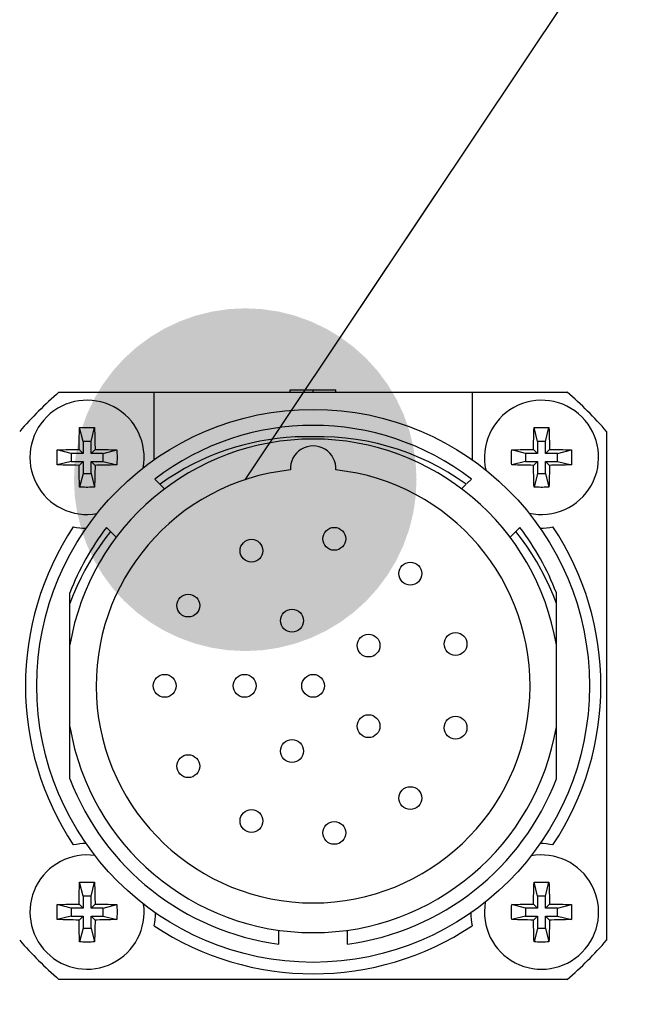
# Model space of a CAD drawing. Header units: millimetres. Extents: x 0 to 420, y 0 to 297.
# Tile 66 of 72: x 333.21 to 338.6, y 201.59 to 210.2. Entities that reach past the tile are written whole.
import ezdxf

# ---------------------------------------------------------------- set-up
doc = ezdxf.new("R2010")
doc.units = ezdxf.units.MM
doc.header["$LTSCALE"] = 23.1
doc.layers.get('0').update_dxf_attribs({"linetype": 'CONTINUOUS'})
for name, color, linetype in [('COMPONENTS', 7, 'CONTINUOUS'), ('DETAIL', 7, 'CONTINUOUS'), ('DIMENSION', 7, 'CONTINUOUS')]:
    doc.layers.add(name, color=color, linetype=linetype)
doc.styles.get("Standard").update_dxf_attribs({"font": 'arial.ttf'})
doc.dimstyles.new('DIMSTYLE_1', dxfattribs={"dimtxt": 3, "dimasz": 3, "dimexe": 0.18, "dimexo": 0.0625, "dimgap": 0.09, "dimtad": 1, "dimlfac": 5, "dimdsep": 46, "dimtxsty": 'STANDARD', "dimblk": '_FILLED', "dimblk1": '_FILLED', "dimblk2": '_FILLED', "dimcen": 0.09, "dimadec": 0, "dimazin": 0, "dimtp": 0.5, "dimtm": 0.5, "dimtfac": 1, "dimtofl": 0, "dimtmove": 0, "dimatfit": 3, "dimldrblk": '_FILLED', "dimfxl": 1, "dimtolj": 1, "dimarcsym": 0})
doc.dimstyles.new('DIMSTYLE_12', dxfattribs={"dimtxt": 3, "dimasz": 3, "dimexe": 0.18, "dimexo": 0.0625, "dimgap": 0.09, "dimtad": 1, "dimdec": 1, "dimlfac": 5, "dimdsep": 46, "dimtxsty": 'STANDARD', "dimblk": '_FILLED', "dimblk1": '_FILLED', "dimblk2": '_FILLED', "dimcen": 0.09, "dimadec": 0, "dimazin": 0, "dimtp": 0.3, "dimtm": 0.3, "dimtfac": 1, "dimtdec": 1, "dimtofl": 0, "dimtmove": 0, "dimatfit": 3, "dimldrblk": '_FILLED', "dimfxl": 1, "dimtolj": 1, "dimarcsym": 0})
doc.dimstyles.new('DIMSTYLE_13', dxfattribs={"dimtxt": 3, "dimasz": 3, "dimexe": 0.18, "dimexo": 0.0625, "dimgap": 0.09, "dimtad": 1, "dimdec": 1, "dimlfac": 5, "dimdsep": 46, "dimtxsty": 'STANDARD', "dimblk": '_FILLED', "dimblk1": '_FILLED', "dimblk2": '_FILLED', "dimcen": 0.09, "dimadec": 0, "dimazin": 0, "dimtp": 0.5, "dimtm": 0.5, "dimtfac": 1, "dimtdec": 1, "dimtofl": 0, "dimtmove": 0, "dimatfit": 3, "dimldrblk": '_FILLED', "dimfxl": 1, "dimtolj": 1, "dimarcsym": 0})
doc.dimstyles.get("Standard").update_dxf_attribs({"dimtxt": 3, "dimasz": 3, "dimexe": 0.18, "dimexo": 0.0625, "dimgap": 0.09, "dimtad": 1, "dimdec": 3, "dimdsep": 46, "dimtxsty": 'STANDARD', "dimblk": '_FILLED', "dimblk1": '_FILLED', "dimblk2": '_FILLED', "dimcen": 0.09, "dimadec": 0, "dimazin": 0, "dimtol": 1, "dimtp": 0.001, "dimtm": 0.001, "dimtfac": 1, "dimtdec": 3, "dimtofl": 0, "dimtmove": 0, "dimatfit": 3, "dimldrblk": '_FILLED', "dimfxl": 1, "dimtolj": 1, "dimarcsym": 0})

# ---------------------------------------------------------------- blocks, each defined once
blk = doc.blocks.new('_FILLED')
at = {"color": 0, "linetype": 'BYBLOCK'}
blk.add_solid([(0, 0), (-1, 0.2), (-1, -0.2)], dxfattribs=at)
blk = doc.blocks.new('*D7')
at = {"layer": 'DIMENSION', "color": 2, "linetype": 'CONTINUOUS'}
for p, q in [((302.7823, 227.0418), (302.7823, 234.7326)), ((349.5823, 225.8015), (349.5823, 234.7326)), ((302.7823, 232.7326), (326.1823, 232.7326)), ((349.5823, 232.7326), (326.1823, 232.7326)), ((349.5823, 206.5586), (349.5823, 223.6637)), ((302.7823, 206.5586), (302.7823, 219.5901))]:
    blk.add_line(p, q, dxfattribs=at)
at = {"layer": 'DIMENSION', "color": 2, "linetype": 'CONTINUOUS', "xscale": 3, "yscale": 3, "zscale": 3, "rotation": 180}
blk.add_blockref('_FILLED', (302.7823, 232.7326), dxfattribs=at)
at = {"layer": 'DIMENSION', "color": 2, "linetype": 'CONTINUOUS', "xscale": 3, "yscale": 3, "zscale": 3}
blk.add_blockref('_FILLED', (349.5823, 232.7326), dxfattribs=at)
at = {"layer": 'DIMENSION', "color": 2, "linetype": 'CONTINUOUS', "insert": (326.1823, 236.4826), "char_height": 3, "width": 6.992565, "attachment_point": 2, "line_spacing_factor": 0.9}
blk.add_mtext('234', dxfattribs=at)
blk = doc.blocks.new('*D19')
at = {"layer": 'DIMENSION', "color": 2, "linetype": 'CONTINUOUS'}
for p, q in [((363.9823, 214.6326), (363.9823, 220.6326)), ((363.9823, 220.6326), (363.9823, 204.0031)), ((335.9725, 214.6326), (365.9823, 214.6326)), ((363.9823, 187.3735), (363.9823, 204.0031)), ((346.1823, 193.3735), (365.9823, 193.3735)), ((363.9823, 193.3735), (363.9823, 187.3735))]:
    blk.add_line(p, q, dxfattribs=at)
at = {"layer": 'DIMENSION', "color": 2, "linetype": 'CONTINUOUS', "xscale": 3, "yscale": 3, "zscale": 3}
for p, rotation in [((363.9823, 214.6326), 270), ((363.9823, 193.3735), 90)]:
    blk.add_blockref('_FILLED', p, dxfattribs=dict(at, rotation=rotation))
at = {"layer": 'DIMENSION', "color": 2, "linetype": 'CONTINUOUS', "insert": (360.2323, 204.0031), "char_height": 3, "width": 13.271375, "attachment_point": 2, "rotation": 90, "line_spacing_factor": 0.9}
blk.add_mtext('(106.3)', dxfattribs=at)
blk = doc.blocks.new('*D20')
at = {"layer": 'DIMENSION', "color": 2, "linetype": 'CONTINUOUS'}
for p, q in [((335.9725, 214.6326), (373.9823, 214.6326)), ((371.9823, 214.6326), (371.9823, 180.4031)), ((371.9823, 146.1735), (371.9823, 180.4031)), ((354.9823, 146.1735), (373.9823, 146.1735))]:
    blk.add_line(p, q, dxfattribs=at)
at = {"layer": 'DIMENSION', "color": 2, "linetype": 'CONTINUOUS', "xscale": 3, "yscale": 3, "zscale": 3}
for p, rotation in [((371.9823, 214.6326), 90), ((371.9823, 146.1735), 270)]:
    blk.add_blockref('_FILLED', p, dxfattribs=dict(at, rotation=rotation))
at = {"layer": 'DIMENSION', "color": 2, "linetype": 'CONTINUOUS', "insert": (368.2323, 180.4031), "char_height": 3, "width": 13.271375, "attachment_point": 2, "rotation": 90, "line_spacing_factor": 0.9}
blk.add_mtext('(342.3)', dxfattribs=at)
blk = doc.blocks.new('*D22')
at = {"layer": 'DIMENSION', "color": 2, "linetype": 'CONTINUOUS'}
for p, q in [((302.7823, 227.0418), (302.7823, 234.7326)), ((349.5823, 225.8015), (349.5823, 234.7326)), ((302.7823, 232.7326), (326.1823, 232.7326)), ((349.5823, 232.7326), (326.1823, 232.7326)), ((349.5823, 206.5586), (349.5823, 223.6637)), ((302.7823, 206.5586), (302.7823, 219.5901))]:
    blk.add_line(p, q, dxfattribs=at)
at = {"layer": 'DIMENSION', "color": 2, "linetype": 'CONTINUOUS', "xscale": 3, "yscale": 3, "zscale": 3, "rotation": 180}
blk.add_blockref('_FILLED', (302.7823, 232.7326), dxfattribs=at)
at = {"layer": 'DIMENSION', "color": 2, "linetype": 'CONTINUOUS', "xscale": 3, "yscale": 3, "zscale": 3}
blk.add_blockref('_FILLED', (349.5823, 232.7326), dxfattribs=at)
at = {"layer": 'DIMENSION', "color": 2, "linetype": 'CONTINUOUS', "insert": (326.1823, 236.4826), "char_height": 3, "width": 6.992565, "attachment_point": 2, "line_spacing_factor": 0.9}
blk.add_mtext('234', dxfattribs=at)

msp = doc.modelspace()

# ---------------------------------------------------------------- linework, layer by layer
at = {"layer": 'COMPONENTS', "color": 7, "linetype": 'CONTINUOUS'}
for p, q in [((333.55629, 206.94351), (338.0083, 206.94351)), ((334.39007, 206.35233), (334.39007, 206.94351)), ((335.58229, 206.94351), (335.58229, 206.96351)), ((335.58229, 206.96351), (335.98229, 206.96351)), ((335.78229, 206.94351), (335.78229, 206.96351)), ((335.98229, 206.94351), (335.98229, 206.96351)), ((337.17452, 206.94351), (337.17452, 206.35233)), ((333.73449, 206.55929), (333.73517, 206.58309)), ((333.73517, 206.58309), (333.73599, 206.60827)), ((333.73599, 206.60827), (333.73696, 206.63483)), ((333.76729, 206.51351), (333.73696, 206.63483)), ((333.83729, 206.51351), (333.86762, 206.63483)), ((333.86762, 206.63483), (333.86859, 206.60827)), ((333.86859, 206.60827), (333.86942, 206.58309)), ((333.86942, 206.58309), (333.8701, 206.55929)), ((337.71449, 206.55929), (337.71517, 206.58309)), ((337.71517, 206.58309), (337.71599, 206.60827)), ((337.71599, 206.60827), (337.71696, 206.63483)), ((337.74729, 206.51351), (337.71696, 206.63483)), ((337.81729, 206.51351), (337.84762, 206.63483)), ((337.84762, 206.63483), (337.84859, 206.60827)), ((337.84859, 206.60827), (337.84942, 206.58309)), ((337.84942, 206.58309), (337.8501, 206.55929)), ((338.35229, 206.59952), (338.35229, 202.14751)), ((333.73266, 206.46843), (333.73309, 206.49594)), ((333.73309, 206.49594), (333.73346, 206.51578)), ((333.73346, 206.51578), (333.73392, 206.53688)), ((333.73392, 206.53688), (333.73449, 206.55929)), ((333.76729, 206.51351), (333.76729, 206.40851)), ((333.83729, 206.51351), (333.76729, 206.51351)), ((333.83729, 206.40851), (333.83729, 206.51351)), ((333.8701, 206.55929), (333.87066, 206.53688)), ((333.87066, 206.53688), (333.87113, 206.51578)), ((333.87113, 206.51578), (333.87166, 206.48648)), ((337.71266, 206.46843), (337.71309, 206.49594)), ((337.71309, 206.49594), (337.71346, 206.51578)), ((337.71346, 206.51578), (337.71392, 206.53688)), ((337.71392, 206.53688), (337.71449, 206.55929)), ((337.74729, 206.51351), (337.74729, 206.40851)), ((337.81729, 206.51351), (337.74729, 206.51351)), ((337.81729, 206.40851), (337.81729, 206.51351)), ((337.8501, 206.55929), (337.85066, 206.53688)), ((337.85132, 206.50571), (337.8518, 206.47732)), ((333.54097, 206.43884), (333.56753, 206.43981)), ((333.66229, 206.40851), (333.54097, 206.43884)), ((333.56753, 206.43981), (333.59271, 206.44063)), ((333.59271, 206.44063), (333.61651, 206.44132)), ((333.61651, 206.44132), (333.63892, 206.44188)), ((333.63892, 206.44188), (333.66003, 206.44234)), ((333.66003, 206.44234), (333.68932, 206.44288)), ((333.66229, 206.40851), (333.66229, 206.33851)), ((333.76729, 206.40851), (333.66229, 206.40851)), ((333.68932, 206.44288), (333.71598, 206.44325)), ((333.71598, 206.44325), (333.73237, 206.44343)), ((333.73237, 206.44343), (333.73266, 206.46843)), ((333.76729, 206.40851), (333.73237, 206.44343)), ((333.83729, 206.40851), (333.87222, 206.44343)), ((333.94229, 206.40851), (333.83729, 206.40851)), ((333.87166, 206.48648), (333.87204, 206.45982)), ((333.87204, 206.45982), (333.87222, 206.44343)), ((333.87222, 206.44343), (333.89721, 206.44314)), ((333.89721, 206.44314), (333.92473, 206.44272)), ((333.92473, 206.44272), (333.94456, 206.44234)), ((333.94229, 206.40851), (334.06362, 206.43884)), ((333.94229, 206.33851), (333.94229, 206.40851)), ((333.94456, 206.44234), (333.96566, 206.44188)), ((333.96566, 206.44188), (333.98808, 206.44132)), ((333.98808, 206.44132), (334.01188, 206.44063)), ((334.01188, 206.44063), (334.03705, 206.43981)), ((334.03705, 206.43981), (334.06362, 206.43884)), ((337.52097, 206.43884), (337.54753, 206.43981)), ((337.64229, 206.40851), (337.52097, 206.43884)), ((337.54753, 206.43981), (337.57271, 206.44063)), ((337.57271, 206.44063), (337.59651, 206.44132)), ((337.59651, 206.44132), (337.61892, 206.44188)), ((337.61892, 206.44188), (337.64003, 206.44234)), ((337.64003, 206.44234), (337.66932, 206.44288)), ((337.64229, 206.40851), (337.64229, 206.33851)), ((337.74729, 206.40851), (337.64229, 206.40851)), ((337.66932, 206.44288), (337.69598, 206.44325)), ((337.69598, 206.44325), (337.71237, 206.44343)), ((337.71237, 206.44343), (337.71266, 206.46843)), ((337.74729, 206.40851), (337.71237, 206.44343)), ((337.81729, 206.40851), (337.85222, 206.44343)), ((337.92229, 206.40851), (337.81729, 206.40851)), ((337.85222, 206.44343), (337.87721, 206.44314)), ((337.87721, 206.44314), (337.90473, 206.44272)), ((337.90473, 206.44272), (337.92456, 206.44234)), ((337.92229, 206.40851), (338.04362, 206.43884)), ((337.92229, 206.33851), (337.92229, 206.40851)), ((337.92456, 206.44234), (337.94566, 206.44188)), ((337.94566, 206.44188), (337.96808, 206.44132)), ((337.96808, 206.44132), (337.99188, 206.44063)), ((337.99188, 206.44063), (338.01705, 206.43981)), ((338.01705, 206.43981), (338.04362, 206.43884)), ((333.66229, 206.33851), (333.54097, 206.30818)), ((333.66229, 206.33851), (333.76729, 206.33851)), ((333.76729, 206.33851), (333.73237, 206.30359)), ((333.76729, 206.33851), (333.76729, 206.23351)), ((333.83729, 206.23351), (333.83729, 206.33851)), ((333.83729, 206.33851), (333.87222, 206.30359)), ((333.83729, 206.33851), (333.94229, 206.33851)), ((333.94229, 206.33851), (334.06362, 206.30818)), ((337.64229, 206.33851), (337.52097, 206.30818)), ((337.64229, 206.33851), (337.74729, 206.33851)), ((337.74729, 206.33851), (337.71237, 206.30359)), ((337.74729, 206.33851), (337.74729, 206.23351)), ((337.81729, 206.23351), (337.81729, 206.33851)), ((337.81729, 206.33851), (337.92229, 206.33851)), ((337.81729, 206.33851), (337.85222, 206.30359)), ((337.92229, 206.33851), (338.04362, 206.30818)), ((333.56753, 206.30721), (333.54097, 206.30818)), ((333.59271, 206.30639), (333.56753, 206.30721)), ((333.61651, 206.3057), (333.59271, 206.30639)), ((333.63892, 206.30514), (333.61651, 206.3057)), ((333.66003, 206.30468), (333.63892, 206.30514)), ((333.67986, 206.3043), (333.66003, 206.30468)), ((333.70737, 206.30388), (333.67986, 206.3043)), ((333.73237, 206.30359), (333.70737, 206.30388)), ((333.73255, 206.2872), (333.73237, 206.30359)), ((333.73293, 206.26054), (333.73255, 206.2872)), ((333.73346, 206.23124), (333.73293, 206.26054)), ((333.73392, 206.21014), (333.73346, 206.23124)), ((333.76729, 206.23351), (333.73696, 206.11219)), ((333.76729, 206.23351), (333.83729, 206.23351)), ((333.83729, 206.23351), (333.86762, 206.11219)), ((333.87113, 206.23124), (333.87066, 206.21014)), ((333.8715, 206.25108), (333.87113, 206.23124)), ((333.87193, 206.27859), (333.8715, 206.25108)), ((333.87222, 206.30359), (333.87193, 206.27859)), ((333.8886, 206.30377), (333.87222, 206.30359)), ((333.91526, 206.30414), (333.8886, 206.30377)), ((333.94456, 206.30468), (333.91526, 206.30414)), ((333.96566, 206.30514), (333.94456, 206.30468)), ((333.98808, 206.3057), (333.96566, 206.30514)), ((334.01188, 206.30639), (333.98808, 206.3057)), ((334.03705, 206.30721), (334.01188, 206.30639)), ((334.06362, 206.30818), (334.03705, 206.30721)), ((337.54753, 206.30721), (337.52097, 206.30818)), ((337.57271, 206.30639), (337.54753, 206.30721)), ((337.59651, 206.3057), (337.57271, 206.30639)), ((337.61892, 206.30514), (337.59651, 206.3057)), ((337.64003, 206.30468), (337.61892, 206.30514)), ((337.65986, 206.3043), (337.64003, 206.30468)), ((337.68737, 206.30388), (337.65986, 206.3043)), ((337.71237, 206.30359), (337.68737, 206.30388)), ((337.71326, 206.24131), (337.71279, 206.26971)), ((337.71368, 206.22085), (337.71326, 206.24131)), ((337.74729, 206.23351), (337.71696, 206.11219)), ((337.74729, 206.23351), (337.81729, 206.23351)), ((337.81729, 206.23351), (337.84762, 206.11219)), ((337.85113, 206.23124), (337.85066, 206.21014)), ((337.8515, 206.25108), (337.85113, 206.23124)), ((337.85193, 206.27859), (337.8515, 206.25108)), ((337.85222, 206.30359), (337.85193, 206.27859)), ((337.8686, 206.30377), (337.85222, 206.30359)), ((337.89526, 206.30414), (337.8686, 206.30377)), ((337.92456, 206.30468), (337.89526, 206.30414)), ((337.94566, 206.30514), (337.92456, 206.30468)), ((337.96808, 206.3057), (337.94566, 206.30514)), ((337.99188, 206.30639), (337.96808, 206.3057)), ((338.01705, 206.30721), (337.99188, 206.30639)), ((338.04362, 206.30818), (338.01705, 206.30721)), ((333.73449, 206.18773), (333.73392, 206.21014)), ((333.73517, 206.16393), (333.73449, 206.18773)), ((333.73599, 206.13875), (333.73517, 206.16393)), ((333.86942, 206.16393), (333.86859, 206.13875)), ((333.8701, 206.18773), (333.86942, 206.16393)), ((333.87066, 206.21014), (333.8701, 206.18773)), ((334.39624, 206.18383), (334.48188, 206.09819)), ((337.12854, 206.14402), (337.16835, 206.18383)), ((337.71419, 206.1991), (337.71368, 206.22085)), ((337.71599, 206.13875), (337.71517, 206.16393)), ((337.84942, 206.16393), (337.84859, 206.13875)), ((337.8501, 206.18773), (337.84942, 206.16393)), ((337.85066, 206.21014), (337.8501, 206.18773)), ((333.73696, 206.11219), (333.73599, 206.13875)), ((333.86859, 206.13875), (333.86762, 206.11219)), ((337.12255, 206.13803), (337.08271, 206.09819)), ((337.71696, 206.11219), (337.71599, 206.13875)), ((337.84859, 206.13875), (337.84762, 206.11219)), ((333.97197, 205.75957), (334.05761, 205.67393)), ((337.50697, 205.67393), (337.59261, 205.75957)), ((333.65229, 203.56018), (333.65229, 205.18684)), ((337.91229, 203.56018), (337.91229, 205.18684)), ((333.73517, 202.60309), (333.73599, 202.62827)), ((333.73599, 202.62827), (333.73696, 202.65483)), ((333.76729, 202.53351), (333.73696, 202.65483)), ((333.83729, 202.53351), (333.86762, 202.65483)), ((333.86762, 202.65483), (333.86859, 202.62827)), ((333.86859, 202.62827), (333.86942, 202.60309)), ((337.71517, 202.60309), (337.71599, 202.62827)), ((337.71599, 202.62827), (337.71696, 202.65483)), ((337.74729, 202.53351), (337.71696, 202.65483)), ((337.81729, 202.53351), (337.84762, 202.65483)), ((337.84762, 202.65483), (337.84859, 202.62827)), ((337.84859, 202.62827), (337.84942, 202.60309)), ((333.73309, 202.51594), (333.73346, 202.53578)), ((333.73346, 202.53578), (333.73392, 202.55688)), ((333.73392, 202.55688), (333.73449, 202.57929)), ((333.73449, 202.57929), (333.73517, 202.60309)), ((333.76729, 202.53351), (333.76729, 202.42851)), ((333.83729, 202.53351), (333.76729, 202.53351)), ((333.83729, 202.42851), (333.83729, 202.53351)), ((333.86942, 202.60309), (333.8701, 202.57929)), ((333.8701, 202.57929), (333.87066, 202.55688)), ((333.87066, 202.55688), (333.87113, 202.53578)), ((333.87113, 202.53578), (333.87166, 202.50648)), ((337.71309, 202.51594), (337.71346, 202.53578)), ((337.71346, 202.53578), (337.71392, 202.55688)), ((337.71392, 202.55688), (337.71449, 202.57929)), ((337.71449, 202.57929), (337.71517, 202.60309)), ((337.74729, 202.53351), (337.74729, 202.42851)), ((337.81729, 202.53351), (337.74729, 202.53351)), ((337.81729, 202.42851), (337.81729, 202.53351)), ((337.84942, 202.60309), (337.8501, 202.57929)), ((337.85091, 202.54617), (337.85132, 202.52571)), ((337.85132, 202.52571), (337.8518, 202.49732)), ((333.54097, 202.45884), (333.56753, 202.45981)), ((333.66229, 202.42851), (333.54097, 202.45884)), ((333.56753, 202.45981), (333.59271, 202.46063)), ((333.59271, 202.46063), (333.61651, 202.46132)), ((333.61651, 202.46132), (333.63892, 202.46188)), ((333.63892, 202.46188), (333.66003, 202.46234)), ((333.66003, 202.46234), (333.68932, 202.46288)), ((333.68932, 202.46288), (333.71598, 202.46325)), ((333.71598, 202.46325), (333.73237, 202.46343)), ((333.73237, 202.46343), (333.73266, 202.48843)), ((333.76729, 202.42851), (333.73237, 202.46343)), ((333.73266, 202.48843), (333.73309, 202.51594)), ((333.83729, 202.42851), (333.87222, 202.46343)), ((333.87166, 202.50648), (333.87204, 202.47982)), ((333.87204, 202.47982), (333.87222, 202.46343)), ((333.87222, 202.46343), (333.89721, 202.46314)), ((333.89721, 202.46314), (333.92473, 202.46272)), ((333.92473, 202.46272), (333.94456, 202.46234)), ((333.94229, 202.42851), (334.06362, 202.45884)), ((333.94456, 202.46234), (333.96566, 202.46188)), ((333.96566, 202.46188), (333.98808, 202.46132)), ((333.98808, 202.46132), (334.01188, 202.46063)), ((334.01188, 202.46063), (334.03705, 202.45981)), ((334.03705, 202.45981), (334.06362, 202.45884)), ((337.52097, 202.45884), (337.54753, 202.45981)), ((337.64229, 202.42851), (337.52097, 202.45884)), ((337.54753, 202.45981), (337.57271, 202.46063)), ((337.57271, 202.46063), (337.59651, 202.46132)), ((337.59651, 202.46132), (337.61892, 202.46188)), ((337.61892, 202.46188), (337.64003, 202.46234)), ((337.64003, 202.46234), (337.66932, 202.46288)), ((337.66932, 202.46288), (337.69598, 202.46325)), ((337.69598, 202.46325), (337.71237, 202.46343)), ((337.71237, 202.46343), (337.71266, 202.48843)), ((337.74729, 202.42851), (337.71237, 202.46343)), ((337.71266, 202.48843), (337.71309, 202.51594)), ((337.81729, 202.42851), (337.85222, 202.46343)), ((337.85222, 202.46343), (337.87721, 202.46314)), ((337.87721, 202.46314), (337.90473, 202.46272)), ((337.90473, 202.46272), (337.92456, 202.46234)), ((337.92229, 202.42851), (338.04362, 202.45884)), ((337.92456, 202.46234), (337.94566, 202.46188)), ((337.94566, 202.46188), (337.96808, 202.46132)), ((337.96808, 202.46132), (337.99188, 202.46063)), ((337.99188, 202.46063), (338.01705, 202.45981)), ((338.01705, 202.45981), (338.04362, 202.45884)), ((333.66229, 202.35851), (333.54097, 202.32818)), ((333.66229, 202.42851), (333.66229, 202.35851)), ((333.76729, 202.42851), (333.66229, 202.42851)), ((333.66229, 202.35851), (333.76729, 202.35851)), ((333.76729, 202.35851), (333.73237, 202.32359)), ((333.76729, 202.35851), (333.76729, 202.25351)), ((333.94229, 202.42851), (333.83729, 202.42851)), ((333.83729, 202.25351), (333.83729, 202.35851)), ((333.83729, 202.35851), (333.87222, 202.32359)), ((333.83729, 202.35851), (333.94229, 202.35851)), ((333.94229, 202.35851), (333.94229, 202.42851)), ((333.94229, 202.35851), (334.06362, 202.32818)), ((337.64229, 202.35851), (337.52097, 202.32818)), ((337.64229, 202.42851), (337.64229, 202.35851)), ((337.74729, 202.42851), (337.64229, 202.42851)), ((337.64229, 202.35851), (337.74729, 202.35851)), ((337.74729, 202.35851), (337.71237, 202.32359)), ((337.74729, 202.35851), (337.74729, 202.25351)), ((337.92229, 202.42851), (337.81729, 202.42851)), ((337.81729, 202.25351), (337.81729, 202.35851)), ((337.81729, 202.35851), (337.92229, 202.35851)), ((337.81729, 202.35851), (337.85222, 202.32359)), ((337.92229, 202.35851), (337.92229, 202.42851)), ((337.92229, 202.35851), (338.04362, 202.32818)), ((333.56753, 202.32721), (333.54097, 202.32818)), ((333.59271, 202.32639), (333.56753, 202.32721)), ((333.61651, 202.3257), (333.59271, 202.32639)), ((333.63892, 202.32514), (333.61651, 202.3257)), ((333.66003, 202.32468), (333.63892, 202.32514)), ((333.67986, 202.3243), (333.66003, 202.32468)), ((333.70737, 202.32388), (333.67986, 202.3243)), ((333.73237, 202.32359), (333.70737, 202.32388)), ((333.73255, 202.3072), (333.73237, 202.32359)), ((333.73293, 202.28054), (333.73255, 202.3072)), ((333.73346, 202.25124), (333.73293, 202.28054)), ((333.8715, 202.27108), (333.87113, 202.25124)), ((333.87193, 202.29859), (333.8715, 202.27108)), ((333.87222, 202.32359), (333.87193, 202.29859)), ((333.8886, 202.32377), (333.87222, 202.32359)), ((333.91526, 202.32414), (333.8886, 202.32377)), ((333.94456, 202.32468), (333.91526, 202.32414)), ((333.96566, 202.32514), (333.94456, 202.32468)), ((333.98808, 202.3257), (333.96566, 202.32514)), ((334.01188, 202.32639), (333.98808, 202.3257)), ((334.03705, 202.32721), (334.01188, 202.32639)), ((334.06362, 202.32818), (334.03705, 202.32721)), ((337.54753, 202.32721), (337.52097, 202.32818)), ((337.57271, 202.32639), (337.54753, 202.32721)), ((337.59651, 202.3257), (337.57271, 202.32639)), ((337.61892, 202.32514), (337.59651, 202.3257)), ((337.64003, 202.32468), (337.61892, 202.32514)), ((337.65986, 202.3243), (337.64003, 202.32468)), ((337.68737, 202.32388), (337.65986, 202.3243)), ((337.71237, 202.32359), (337.68737, 202.32388)), ((337.71326, 202.26131), (337.71279, 202.28971)), ((337.8515, 202.27108), (337.85113, 202.25124)), ((337.85193, 202.29859), (337.8515, 202.27108)), ((337.85222, 202.32359), (337.85193, 202.29859)), ((337.8686, 202.32377), (337.85222, 202.32359)), ((337.89526, 202.32414), (337.8686, 202.32377)), ((337.92456, 202.32468), (337.89526, 202.32414)), ((337.94566, 202.32514), (337.92456, 202.32468)), ((337.96808, 202.3257), (337.94566, 202.32514)), ((337.99188, 202.32639), (337.96808, 202.3257)), ((338.01705, 202.32721), (337.99188, 202.32639)), ((338.04362, 202.32818), (338.01705, 202.32721)), ((333.73392, 202.23014), (333.73346, 202.25124)), ((333.73449, 202.20773), (333.73392, 202.23014)), ((333.73517, 202.18393), (333.73449, 202.20773)), ((333.73599, 202.15875), (333.73517, 202.18393)), ((333.76729, 202.25351), (333.73696, 202.13219)), ((333.76729, 202.25351), (333.83729, 202.25351)), ((333.83729, 202.25351), (333.86762, 202.13219)), ((333.86942, 202.18393), (333.86859, 202.15875)), ((333.8701, 202.20773), (333.86942, 202.18393)), ((333.87066, 202.23014), (333.8701, 202.20773)), ((333.87113, 202.25124), (333.87066, 202.23014)), ((335.48229, 202.11333), (335.48229, 202.23445)), ((336.08229, 202.11333), (336.08229, 202.23445)), ((337.71368, 202.24085), (337.71326, 202.26131)), ((337.71419, 202.2191), (337.71368, 202.24085)), ((337.71481, 202.196), (337.71419, 202.2191)), ((337.74729, 202.25351), (337.71696, 202.13219)), ((337.74729, 202.25351), (337.81729, 202.25351)), ((337.81729, 202.25351), (337.84762, 202.13219)), ((337.84942, 202.18393), (337.84859, 202.15875)), ((337.8501, 202.20773), (337.84942, 202.18393)), ((337.85066, 202.23014), (337.8501, 202.20773)), ((337.85113, 202.25124), (337.85066, 202.23014)), ((333.73696, 202.13219), (333.73599, 202.15875)), ((333.86859, 202.15875), (333.86762, 202.13219)), ((337.71696, 202.13219), (337.71599, 202.15875)), ((337.84859, 202.15875), (337.84762, 202.13219)), ((338.0083, 201.80351), (333.55629, 201.80351))]:
    msp.add_line(p, q, dxfattribs=at)
for points in [[(333.73696, 206.63483), (333.75146, 206.63527), (333.76596, 206.6356), (333.78048, 206.63582), (333.79502, 206.63592), (333.80957, 206.63592), (333.8241, 206.63582), (333.83862, 206.6356), (333.85313, 206.63527), (333.86762, 206.63483)], [(337.71696, 206.63483), (337.73146, 206.63527), (337.74596, 206.6356), (337.76048, 206.63582), (337.77502, 206.63592), (337.78957, 206.63592), (337.8041, 206.63582), (337.81862, 206.6356), (337.83313, 206.63527), (337.84762, 206.63483)], [(335.78229, 206.55351), (335.70289, 206.55399), (335.62409, 206.55171), (335.54591, 206.54667), (335.46829, 206.53882), (335.39128, 206.52821), (335.31506, 206.51497), (335.23973, 206.49917), (335.16519, 206.48075), (335.09124, 206.45967), (335.01794, 206.43603), (334.94523, 206.40975), (334.87277, 206.3805), (334.80047, 206.34835), (334.72843, 206.31324), (334.65657, 206.2747), (334.58487, 206.23257), (334.51336, 206.18702), (334.44203, 206.13803)], [(337.12255, 206.13803), (337.04331, 206.19254), (336.96223, 206.24335), (336.87932, 206.29046), (336.79446, 206.33392), (336.70777, 206.37367), (336.61959, 206.40958), (336.52982, 206.44166), (336.43857, 206.46988), (336.3465, 206.49407), (336.2537, 206.51417), (336.16008, 206.53023), (336.06609, 206.54219), (335.97187, 206.55006), (335.87727, 206.55383), (335.78229, 206.55351)], [(337.85066, 206.53688), (337.85113, 206.51578), (337.85132, 206.50571)], [(333.53987, 206.37351), (333.5399, 206.38459), (333.53999, 206.39559), (333.54015, 206.40652), (333.54036, 206.41737), (333.54064, 206.42814), (333.54097, 206.43884)], [(334.06362, 206.43884), (334.06395, 206.42814), (334.06422, 206.41737), (334.06444, 206.40652), (334.06459, 206.39559), (334.06469, 206.38459), (334.06472, 206.37351)], [(337.51987, 206.37351), (337.5199, 206.38459), (337.51999, 206.39559), (337.52015, 206.40652), (337.52036, 206.41737), (337.52064, 206.42814), (337.52097, 206.43884)], [(337.8518, 206.47732), (337.85213, 206.45149), (337.85222, 206.44343)], [(338.04362, 206.43884), (338.04395, 206.42814), (338.04422, 206.41737), (338.04444, 206.40652), (338.04459, 206.39559), (338.04469, 206.38459), (338.04472, 206.37351)], [(333.54097, 206.30818), (333.54064, 206.31888), (333.54036, 206.32965), (333.54015, 206.3405), (333.53999, 206.35143), (333.5399, 206.36243), (333.53987, 206.37351)], [(334.06472, 206.37351), (334.06469, 206.36243), (334.06459, 206.35143), (334.06444, 206.3405), (334.06422, 206.32965), (334.06395, 206.31888), (334.06362, 206.30818)], [(337.52097, 206.30818), (337.52064, 206.31888), (337.52036, 206.32965), (337.52015, 206.3405), (337.51999, 206.35143), (337.5199, 206.36243), (337.51987, 206.37351)], [(338.04472, 206.37351), (338.04469, 206.36243), (338.04459, 206.35143), (338.04444, 206.3405), (338.04422, 206.32965), (338.04395, 206.31888), (338.04362, 206.30818)], [(337.71279, 206.26971), (337.71245, 206.29553), (337.71237, 206.30359)], [(337.71517, 206.16393), (337.71449, 206.18773), (337.71419, 206.1991)], [(333.86762, 206.11219), (333.85313, 206.11175), (333.83862, 206.11142), (333.8241, 206.11121), (333.80957, 206.1111), (333.79502, 206.1111), (333.78048, 206.11121), (333.76596, 206.11142), (333.75146, 206.11175), (333.73696, 206.11219)], [(337.84762, 206.11219), (337.83313, 206.11175), (337.81862, 206.11142), (337.8041, 206.11121), (337.78957, 206.1111), (337.77502, 206.1111), (337.76048, 206.11121), (337.74596, 206.11142), (337.73146, 206.11175), (337.71696, 206.11219)], [(334.00712, 205.72442), (333.95729, 205.65973), (333.91005, 205.59363), (333.86539, 205.52614), (333.82328, 205.45715), (333.78376, 205.38677), (333.74689, 205.31525), (333.7127, 205.2427), (333.68117, 205.16901), (333.65229, 205.09418)], [(337.91229, 205.09418), (337.88314, 205.16962), (337.85137, 205.24379), (337.81698, 205.3167), (337.77991, 205.38847), (337.74022, 205.45897), (337.6981, 205.52786), (337.65364, 205.595), (337.60676, 205.66052), (337.55747, 205.72442)], [(333.73696, 202.65483), (333.75146, 202.65527), (333.76596, 202.6556), (333.78048, 202.65582), (333.79502, 202.65592), (333.80957, 202.65592), (333.8241, 202.65582), (333.83862, 202.6556), (333.85313, 202.65527), (333.86762, 202.65483)], [(337.71696, 202.65483), (337.73146, 202.65527), (337.74596, 202.6556), (337.76048, 202.65582), (337.77502, 202.65592), (337.78957, 202.65592), (337.8041, 202.65582), (337.81862, 202.6556), (337.83313, 202.65527), (337.84762, 202.65483)], [(337.8501, 202.57929), (337.85066, 202.55688), (337.85091, 202.54617)], [(333.53987, 202.39351), (333.5399, 202.40459), (333.53999, 202.41559), (333.54015, 202.42652), (333.54036, 202.43737), (333.54064, 202.44814), (333.54097, 202.45884)], [(334.06362, 202.45884), (334.06395, 202.44814), (334.06422, 202.43737), (334.06444, 202.42652), (334.06459, 202.41559), (334.06469, 202.40459), (334.06472, 202.39351)], [(337.51987, 202.39351), (337.5199, 202.40459), (337.51999, 202.41559), (337.52015, 202.42652), (337.52036, 202.43737), (337.52064, 202.44814), (337.52097, 202.45884)], [(337.8518, 202.49732), (337.85213, 202.47149), (337.85222, 202.46343)], [(338.04362, 202.45884), (338.04395, 202.44814), (338.04422, 202.43737), (338.04444, 202.42652), (338.04459, 202.41559), (338.04469, 202.40459), (338.04472, 202.39351)], [(333.54097, 202.32818), (333.54064, 202.33888), (333.54036, 202.34965), (333.54015, 202.3605), (333.53999, 202.37143), (333.5399, 202.38243), (333.53987, 202.39351)], [(334.06472, 202.39351), (334.06469, 202.38243), (334.06459, 202.37143), (334.06444, 202.3605), (334.06422, 202.34965), (334.06395, 202.33888), (334.06362, 202.32818)], [(337.52097, 202.32818), (337.52064, 202.33888), (337.52036, 202.34965), (337.52015, 202.3605), (337.51999, 202.37143), (337.5199, 202.38243), (337.51987, 202.39351)], [(338.04472, 202.39351), (338.04469, 202.38243), (338.04459, 202.37143), (338.04444, 202.3605), (338.04422, 202.34965), (338.04395, 202.33888), (338.04362, 202.32818)], [(337.71279, 202.28971), (337.71245, 202.31553), (337.71237, 202.32359)], [(337.71599, 202.15875), (337.71517, 202.18393), (337.71481, 202.196)], [(333.86762, 202.13219), (333.85313, 202.13175), (333.83862, 202.13142), (333.8241, 202.13121), (333.80957, 202.1311), (333.79502, 202.1311), (333.78048, 202.13121), (333.76596, 202.13142), (333.75146, 202.13175), (333.73696, 202.13219)], [(337.84762, 202.13219), (337.83313, 202.13175), (337.81862, 202.13142), (337.8041, 202.13121), (337.78957, 202.1311), (337.77502, 202.1311), (337.76048, 202.13121), (337.74596, 202.13142), (337.73146, 202.13175), (337.71696, 202.13219)]]:
    msp.add_lwpolyline(points, dxfattribs=at)
for centre, radius in [((335.78229, 204.37351), 2.42), ((335.9673, 205.66028), 0.1), ((335.24225, 205.55603), 0.1), ((336.63361, 205.35599), 0.1), ((334.68866, 205.07634), 0.1), ((335.59688, 204.94414), 0.1), ((336.2677, 204.72618), 0.1), ((337.02963, 204.73976), 0.1), ((334.48229, 204.37351), 0.1), ((335.18229, 204.37351), 0.1), ((335.78229, 204.37351), 0.1), ((336.2677, 204.02084), 0.1), ((337.02963, 204.00726), 0.1), ((335.59688, 203.80288), 0.1), ((334.68866, 203.67068), 0.1), ((336.63361, 203.39104), 0.1), ((335.24225, 203.19099), 0.1), ((335.9673, 203.08674), 0.1)]:
    msp.add_circle(centre, radius, dxfattribs=at)
for centre, radius, start, end in [((335.78229, 204.37351), 3.4, 130.897472, 139.102528), ((335.78229, 204.37351), 3.4, 40.897472, 49.102528), ((333.80229, 206.37351), 0.5, 349.302796, 280.154671), ((337.78229, 206.37351), 0.5, 257.051941, 192.852192), ((335.78229, 204.37351), 2.28, 52.560843, 127.439157), ((335.78229, 204.37351), 2.16, 9.560384, 170.439616), ((335.78229, 206.27351), 0.2, 356.983039, 183.016961), ((335.78229, 204.37351), 1.9, 96.033923, 83.966077), ((335.78229, 204.37351), 2.52, 146.463348, 213.536652), ((335.78229, 204.37351), 2.28, 142.560843, 159.100972), ((333.80229, 206.35351), 0.6, 258.414101, 269.299883), ((335.78229, 204.37351), 2.28, 20.899028, 37.439157), ((337.76229, 206.35351), 0.6, 270.700117, 281.585899), ((335.78229, 204.37351), 2.52, 326.463348, 33.536652), ((335.78229, 204.37351), 2.16, 189.560384, 350.439616), ((335.78229, 204.37351), 2.28, 200.899028, 262.439157), ((335.78229, 204.37351), 2.28, 277.560843, 339.100972), ((333.80229, 202.39351), 0.6, 90.698812, 101.585899), ((337.76229, 202.39351), 0.6, 78.414101, 89.301188), ((333.80229, 202.39351), 0.5, 81.954887, 8.038944), ((337.78229, 202.39351), 0.5, 169.95428, 100.71929), ((333.80229, 202.39351), 0.6, 348.414101, 359.326997), ((337.76229, 202.39351), 0.6, 180.673003, 191.585899), ((335.78229, 204.37351), 2.52, 236.463348, 303.536652), ((335.78229, 204.37351), 3.4, 220.897472, 229.102528), ((335.78229, 204.37351), 3.4, 310.897472, 319.102528)]:
    msp.add_arc(centre, radius, start, end, dxfattribs=at)

# ---------------------------------------------------------------- dimensions: what is measured, and where the dimension line sits
at = {"layer": 'DIMENSION', "color": 2, "linetype": 'CONTINUOUS'}
for picture in ['*D7', '*D22']:
    dim = msp.add_linear_dim(base=(349.58229, 232.73259), p1=(302.78229, 206.55859), p2=(349.58229, 206.55859), dimstyle='DIMSTYLE_1', dxfattribs=at)
    dim.commit()
    dim.dimension.update_dxf_attribs({"geometry": picture, "text_midpoint": (322.68601, 234.98259), "dimtype": 160})
for base, p2, dimstyle, picture, middle in [((363.98229, 193.37351), (346.18229, 193.37351), 'DIMSTYLE_12', '*D19', (363.06277, 202.04551)), ((371.98229, 146.17351), (354.98229, 146.17351), 'DIMSTYLE_13', '*D20', (371.06277, 178.44551))]:
    dim = msp.add_linear_dim(base=base, p1=(335.97251, 214.63259), p2=p2, angle=270, text='(<>)', dimstyle=dimstyle, dxfattribs=at)
    dim.commit()
    dim.dimension.update_dxf_attribs({"geometry": picture, "text_midpoint": middle, "dimtype": 160})

# ---------------------------------------------------------------- leaders
at = {"layer": 'DETAIL', "color": 2, "linetype": 'CONTINUOUS'}
msp.add_leader([(335.18762, 206.17803), (347.59187, 224.73259), (352.59187, 224.73259)], dimstyle='STANDARD', override={"dimtad": 0, "dimldrblk": 'DOT'}, dxfattribs=at)

doc.saveas('drawing.dxf')
